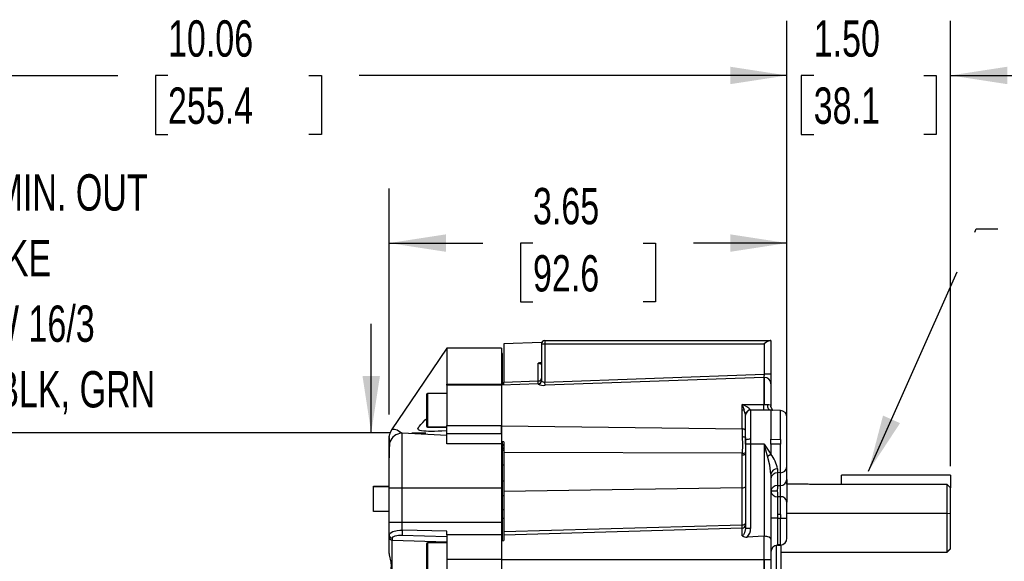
# Model space of a CAD drawing. Header units: inches. Extents: x 0 to 44, y 0 to 34.
# Tile 4 of 26: x 8.5 to 17.6, y 16.7 to 21.7. Entities that reach past the tile are written whole.
import ezdxf

# ---------------------------------------------------------------- set-up
doc = ezdxf.new("R2010")
doc.units = ezdxf.units.IN
doc.header["$LTSCALE"] = 4
doc.header["$MEASUREMENT"] = 0
doc.linetypes.add('CENTERX2', pattern=[0.8, 0.5, -0.1, 0.1, -0.1])
doc.layers.add('DIMENSIONS', color=140, linetype='Continuous', lineweight=25)
doc.layers.add('TEXT', color=140, linetype='Continuous', lineweight=25)
doc.styles.add('SLDTEXTSTYLE0', font='TXT', dxfattribs={"width": 0.7})
doc.dimstyles.new('SLDDIMSTYLE0', dxfattribs={"dimtxt": 0.339844, "dimasz": 0.52, "dimexe": 0, "dimexo": 0.0625, "dimgap": 0.084961, "dimtad": 0, "dimtih": 1, "dimtoh": 1, "dimrnd": 1e-09, "dimzin": 12, "dimdsep": 46, "dimtxsty": 'SLDTEXTSTYLE0', "dimsah": 1, "dimcen": 0.09, "dimadec": 0, "dimazin": 3, "dimtfac": 1, "dimtofl": 0, "dimtmove": 0, "dimatfit": 3, "dimfxl": 0, "dimfrac": 2, "dimtolj": 1, "dimtzin": 12, "dimarcsym": 0})
doc.dimstyles.new('SLDDIMSTYLE5', dxfattribs={"dimtxt": 0.339844, "dimasz": 0.52, "dimexe": 0, "dimexo": 0.0625, "dimgap": 0.084961, "dimtad": 0, "dimtih": 1, "dimtoh": 1, "dimrnd": 1e-09, "dimzin": 4, "dimdsep": 46, "dimtxsty": 'SLDTEXTSTYLE0', "dimsah": 1, "dimcen": 0.09, "dimadec": 0, "dimazin": 1, "dimtfac": 1, "dimtmove": 0, "dimatfit": 0, "dimfxl": 0, "dimfrac": 2, "dimtolj": 1, "dimtzin": 12, "dimarcsym": 0})
doc.dimstyles.new('SLDDIMSTYLE6', dxfattribs={"dimtxt": 0.339844, "dimasz": 0.52, "dimexe": 0, "dimexo": 0.0625, "dimgap": 0.084961, "dimtad": 0, "dimtih": 1, "dimtoh": 1, "dimrnd": 1e-09, "dimzin": 12, "dimdsep": 46, "dimtxsty": 'SLDTEXTSTYLE0', "dimsah": 1, "dimcen": 0.09, "dimadec": 0, "dimazin": 3, "dimtfac": 1, "dimtmove": 0, "dimatfit": 0, "dimfxl": 0, "dimfrac": 2, "dimtolj": 1, "dimtzin": 12, "dimarcsym": 0})
doc.dimstyles.new('SLDDIMSTYLE7', dxfattribs={"dimtxt": 0.18, "dimasz": 0.52, "dimexe": 0, "dimexo": 0.0625, "dimgap": 0, "dimtad": 0, "dimtih": 1, "dimtoh": 1, "dimdec": 0, "dimrnd": 1e-09, "dimzin": 0, "dimdsep": 46, "dimtxsty": 'Standard', "dimsah": 1, "dimcen": 0.09, "dimadec": 0, "dimazin": 0, "dimtfac": 0.52, "dimtdec": 0, "dimtofl": 0, "dimtmove": 0, "dimatfit": 3, "dimfxl": 0, "dimfrac": 2, "dimtolj": 1, "dimtzin": 0, "dimarcsym": 0})

# ---------------------------------------------------------------- blocks, each defined once
blk = doc.blocks.new('_D_9')
at = {"layer": 'DIMENSIONS'}
for p, q in [((5.5101, 18.0681), (5.5101, 21.6453)), ((15.5671, 18.2086), (15.5671, 21.6453)), ((5.5101, 21.1453), (9.4319, 21.1453)), ((9.8923, 21.1453), (9.7782, 21.1453)), ((9.7782, 21.1453), (9.7782, 20.6051)), ((11.1849, 21.1453), (11.299, 21.1453)), ((11.299, 21.1453), (11.299, 20.6051)), ((15.5671, 21.1453), (11.6453, 21.1453)), ((9.7782, 20.6051), (9.8923, 20.6051)), ((11.299, 20.6051), (11.1849, 20.6051))]:
    blk.add_line(p, q, dxfattribs=at)
for points in [[(5.5101, 21.1453), (6.0301, 21.0653), (6.0301, 21.2253)], [(15.5671, 21.1453), (15.0471, 21.2253), (15.0471, 21.0653)]]:
    blk.add_solid(points, dxfattribs=at)
at = {"layer": 'DIMENSIONS', "char_height": 0.33333, "attachment_point": 1, "style": 'SLDTEXTSTYLE0'}
for s, insert in [('10.06', (9.8923, 21.651)), ('255.4', (9.8923, 21.0348))]:
    blk.add_mtext(s, dxfattribs=dict(at, insert=insert))
blk = doc.blocks.new('_D_10')
at = {"layer": 'DIMENSIONS'}
for p, q in [((15.5671, 17.6749), (15.5671, 21.6453)), ((17.0671, 17.5608), (17.0671, 21.6453)), ((15.5671, 21.1453), (14.5671, 21.1453)), ((15.8121, 21.1453), (15.698, 21.1453)), ((15.698, 21.1453), (15.698, 20.6051)), ((16.822, 21.1453), (16.9361, 21.1453)), ((16.9361, 21.1453), (16.9361, 20.6051)), ((17.0671, 21.1453), (18.0671, 21.1453)), ((15.698, 20.6051), (15.8121, 20.6051)), ((16.9361, 20.6051), (16.822, 20.6051))]:
    blk.add_line(p, q, dxfattribs=at)
for points in [[(15.5671, 21.1453), (15.0471, 21.2253), (15.0471, 21.0653)], [(17.0671, 21.1453), (17.5871, 21.0653), (17.5871, 21.2253)]]:
    blk.add_solid(points, dxfattribs=at)
at = {"layer": 'DIMENSIONS', "char_height": 0.33333, "attachment_point": 1, "style": 'SLDTEXTSTYLE0'}
for s, insert in [('1.50', (15.8121, 21.651)), ('38.1', (15.8121, 21.0348))]:
    blk.add_mtext(s, dxfattribs=dict(at, insert=insert))
blk = doc.blocks.new('_D_13')
at = {"layer": 'DIMENSIONS'}
for p, q in [((11.9201, 18.0352), (11.9201, 20.1075)), ((15.5671, 18.2086), (15.5671, 20.1075)), ((11.9201, 19.6075), (12.7782, 19.6075)), ((13.2386, 19.6075), (13.1245, 19.6075)), ((13.1245, 19.6075), (13.1245, 19.0673)), ((14.2485, 19.6075), (14.3626, 19.6075)), ((14.3626, 19.6075), (14.3626, 19.0673)), ((15.5671, 19.6075), (14.7089, 19.6075)), ((13.1245, 19.0673), (13.2386, 19.0673)), ((14.3626, 19.0673), (14.2485, 19.0673))]:
    blk.add_line(p, q, dxfattribs=at)
for points in [[(11.9201, 19.6075), (12.4401, 19.5275), (12.4401, 19.6875)], [(15.5671, 19.6075), (15.0471, 19.6875), (15.0471, 19.5275)]]:
    blk.add_solid(points, dxfattribs=at)
at = {"layer": 'DIMENSIONS', "char_height": 0.33333, "attachment_point": 1, "style": 'SLDTEXTSTYLE0'}
for s, insert in [('3.65', (13.2386, 20.1132)), ('92.6', (13.2386, 19.497))]:
    blk.add_mtext(s, dxfattribs=dict(at, insert=insert))
blk = doc.blocks.new('_D_14')
at = {"layer": 'DIMENSIONS'}
for p, q in [((11.7555, 17.8681), (11.7555, 18.8681)), ((12.1276, 17.8681), (12.2555, 17.8681)), ((11.5913, 14.7381), (11.2555, 14.7381)), ((11.7555, 13.8868), (11.7555, 14.7381)), ((9.7288, 13.8868), (9.6147, 13.8868)), ((9.6147, 13.8868), (9.6147, 13.3467)), ((10.7387, 13.8868), (10.8528, 13.8868)), ((10.8528, 13.8868), (10.8528, 13.3467)), ((11.2233, 13.8868), (11.7555, 13.8868)), ((9.6147, 13.3467), (9.7288, 13.3467)), ((10.8528, 13.3467), (10.7387, 13.3467))]:
    blk.add_line(p, q, dxfattribs=at)
for points in [[(11.7555, 17.8681), (11.8355, 18.3881), (11.6755, 18.3881)], [(11.7555, 14.7381), (11.6755, 14.2181), (11.8355, 14.2181)]]:
    blk.add_solid(points, dxfattribs=at)
at = {"layer": 'DIMENSIONS', "char_height": 0.33333, "attachment_point": 1, "style": 'SLDTEXTSTYLE0'}
for s, insert in [('%%c', (9.4723, 14.3926)), ('3.13', (9.9854, 14.3926)), ('79.5', (9.7288, 13.7763))]:
    blk.add_mtext(s, dxfattribs=dict(at, insert=insert))
blk = doc.blocks.new('SW_NOTE_0_8')
at = {"layer": 'TEXT', "color": 0, "linetype": 'CENTERX2', "lineweight": 18, "attachment_point": 1, "style": 'SLDTEXTSTYLE0'}
for s, insert, char_height in [('36.00 MIN. OUT', (0.1018, 0.9921), 0.333333), ('OF YOKE', (0.1018, 0.3902), 0.33333), ('SJTOW 16/3', (0.1018, -0.2117), 0.33333), ('WHT, BLK, GRN', (0.1018, -0.8136), 0.333333)]:
    blk.add_mtext(s, dxfattribs=dict(at, insert=insert, char_height=char_height))

msp = doc.modelspace()

# ---------------------------------------------------------------- linework, layer by layer
for p, q in [((13.3171, 18.6962), (12.9711, 18.6841)), ((13.3171, 18.6962), (13.3171, 18.6829)), ((13.3483, 18.7141), (13.3483, 18.6829)), ((13.3483, 18.7141), (15.4117, 18.7141)), ((15.4201, 18.7141), (15.4117, 18.7141)), ((15.4201, 18.7141), (15.4201, 18.4059)), ((12.9501, 18.6441), (12.45, 18.6441)), ((12.9501, 18.6441), (12.9501, 18.3138)), ((12.9711, 18.6841), (12.9711, 18.331)), ((13.3171, 18.6841), (13.3171, 18.6841)), ((13.3171, 18.6829), (13.3171, 18.3446)), ((13.3171, 18.6829), (13.3483, 18.6829)), ((13.3483, 18.6829), (13.3483, 18.3322)), ((13.3483, 18.6829), (15.3576, 18.6829)), ((15.3576, 18.6829), (15.3576, 18.4059)), ((12.9601, 18.5941), (12.9501, 18.5941)), ((12.9601, 18.3037), (12.9601, 18.5941)), ((13.2869, 18.3429), (13.2869, 18.5064)), ((13.3131, 18.5096), (13.3078, 18.5095)), ((13.3078, 18.5095), (13.3171, 18.5095)), ((13.3171, 18.5095), (13.3139, 18.5094)), ((12.9711, 18.331), (13.2869, 18.3429)), ((12.9711, 18.3041), (12.9711, 18.331)), ((13.287, 18.3155), (13.2869, 18.3429)), ((13.3483, 18.3322), (15.3576, 18.4059)), ((13.3494, 18.3029), (13.3483, 18.3322)), ((15.3554, 18.3757), (13.3494, 18.3029)), ((15.3554, 18.3757), (15.3554, 18.1262)), ((15.4201, 18.4059), (15.3576, 18.4059)), ((15.3576, 18.3757), (15.3576, 18.1262)), ((15.4201, 18.4059), (15.4201, 18.3156)), ((12.4501, 18.3138), (12.9501, 18.3138)), ((12.4501, 18.3039), (12.4501, 18.3138)), ((12.9501, 18.3039), (12.4501, 18.3039)), ((12.4501, 18.3039), (12.4501, 17.9344)), ((13.2869, 18.3152), (12.9501, 18.3034)), ((12.9501, 18.3138), (12.9501, 18.3023)), ((12.9501, 18.3039), (12.9501, 17.9344)), ((13.2869, 18.3136), (13.2869, 18.3152)), ((15.4201, 18.3156), (15.4201, 18.1113)), ((12.2626, 18.2177), (12.2626, 17.9316)), ((12.4501, 18.2277), (12.2726, 18.2277)), ((12.2726, 18.2277), (12.2726, 17.9217)), ((15.1569, 18.1258), (15.3554, 18.1262)), ((15.1569, 18.1258), (15.1601, 18.1168)), ((15.1569, 18.1167), (15.1569, 18.1258)), ((15.1569, 18.0741), (15.1569, 18.1167)), ((15.1747, 18.0741), (15.1569, 18.0741)), ((15.1569, 17.9031), (15.1569, 18.0741)), ((15.1601, 18.1168), (15.1747, 18.0741)), ((15.234, 18.074), (15.2334, 18.0766)), ((15.4201, 18.0741), (15.234, 18.0741)), ((15.234, 18.0741), (15.234, 17.8072)), ((15.3554, 18.1262), (15.3576, 18.1262)), ((15.4211, 18.1006), (15.4201, 18.1113)), ((15.5068, 18.0711), (15.4201, 18.0741)), ((15.4219, 18.0989), (15.4203, 18.1095)), ((15.4329, 18.0752), (15.4342, 18.0736)), ((15.4347, 18.0736), (15.4332, 18.0754)), ((15.5068, 17.8068), (15.5068, 18.0711)), ((15.1871, 17.8007), (15.1871, 18.0273)), ((15.5671, 17.5548), (15.5671, 18.0086)), ((11.9408, 17.8936), (11.928, 17.8669)), ((12.2626, 17.9316), (12.2626, 17.9302)), ((12.2726, 17.9217), (12.4501, 17.9217)), ((12.2726, 17.9217), (12.2726, 17.9202)), ((12.2726, 17.9202), (12.4501, 17.9202)), ((12.4501, 17.9344), (12.9501, 17.9344)), ((12.4501, 17.8616), (12.4501, 17.9344)), ((12.9501, 17.9344), (12.9501, 17.8616)), ((12.9501, 17.9313), (15.1569, 17.9031)), ((12.9501, 17.8635), (12.9501, 17.9313)), ((15.1569, 17.9031), (15.157, 17.832)), ((11.9273, 17.8681), (6.8189, 17.8681)), ((11.9201, 17.7849), (11.9201, 17.8352)), ((11.9206, 17.8344), (11.9201, 17.8344)), ((11.9247, 17.7852), (11.9201, 17.7852)), ((11.9201, 17.6372), (11.9201, 17.7839)), ((11.927, 17.7829), (11.9247, 17.7843)), ((12.0401, 17.8627), (12.033, 17.8626)), ((12.0401, 17.3628), (12.0401, 17.8627)), ((12.4501, 17.8428), (12.0401, 17.8627)), ((12.4501, 17.8616), (12.9501, 17.8616)), ((12.4501, 17.7651), (12.4501, 17.8616)), ((12.9501, 17.8616), (12.9501, 17.7651)), ((12.9711, 17.7839), (12.9501, 17.787)), ((12.9601, 17.3222), (12.9601, 17.7857)), ((12.9711, 17.7839), (12.9711, 17.6856)), ((15.1871, 17.7641), (15.1871, 17.8007)), ((15.234, 17.8072), (15.234, 17.7641)), ((15.4201, 17.8072), (15.5068, 17.8068)), ((15.5068, 17.8068), (15.5068, 17.7641)), ((12.9501, 17.7651), (12.4501, 17.7651)), ((12.9501, 17.7651), (12.9501, 17.3628)), ((12.9711, 17.7462), (12.9601, 17.7626)), ((12.9711, 17.7258), (12.9601, 17.7256)), ((12.9601, 17.7227), (12.9711, 17.7227)), ((12.9711, 17.7045), (12.9601, 17.7045)), ((15.1871, 17.7641), (15.1871, 16.9884)), ((15.234, 17.7641), (15.1871, 17.7641)), ((15.234, 17.7641), (15.234, 16.9884)), ((15.3576, 17.7641), (15.234, 17.7641)), ((15.3576, 17.7641), (15.3576, 16.9173)), ((15.3576, 17.7641), (15.4201, 17.6722)), ((15.3894, 17.6517), (15.3576, 17.7641)), ((15.5068, 17.7641), (15.4201, 17.7641)), ((15.5068, 17.5013), (15.5068, 17.7641)), ((11.9201, 17.3629), (11.9201, 17.6372)), ((15.1572, 17.6789), (12.9711, 17.6856)), ((12.9711, 17.6856), (12.9711, 17.3294)), ((15.1569, 17.6617), (15.1572, 17.6789)), ((15.1569, 17.361), (15.1569, 17.6617)), ((12.9601, 17.5732), (12.9711, 17.5738)), ((15.4804, 17.5351), (15.4804, 17.5005)), ((15.5671, 17.4377), (15.5671, 17.5548)), ((12.9601, 17.4268), (12.9711, 17.4271)), ((15.4201, 17.4886), (15.4201, 16.8913)), ((15.5068, 17.5013), (15.4804, 17.5005)), ((15.4804, 17.5005), (15.4804, 17.3841)), ((15.5068, 17.3842), (15.5068, 17.5013)), ((15.5671, 17.3965), (15.5671, 17.4749)), ((15.5671, 17.4377), (15.5671, 17.2312)), ((16.0671, 17.3921), (16.0671, 17.4775)), ((17.0671, 17.4775), (16.0671, 17.4775)), ((17.0671, 17.4775), (17.0671, 17.3608)), ((11.7751, 17.3784), (11.9201, 17.3784)), ((11.7751, 17.1459), (11.7751, 17.3784)), ((11.9201, 17.37), (11.7751, 17.3699)), ((11.9201, 17.3629), (12.0401, 17.3628)), ((11.9201, 17.0478), (11.9201, 17.3629)), ((12.0401, 17.3628), (12.9501, 17.3628)), ((12.0401, 17.0477), (12.0401, 17.3628)), ((12.9501, 17.3628), (12.9501, 17.0477)), ((15.1569, 17.361), (12.9711, 17.3294)), ((15.1569, 17.0228), (15.1569, 17.361)), ((15.4804, 17.3841), (15.5068, 17.3842)), ((15.7622, 17.3965), (15.5671, 17.3965)), ((15.7749, 17.3921), (15.7622, 17.3953)), ((17.0371, 17.3921), (15.7749, 17.3921)), ((17.0371, 17.1276), (17.0371, 17.3921)), ((17.0371, 17.3921), (17.0671, 17.3608)), ((17.0671, 17.1234), (17.0671, 17.3608)), ((12.9501, 17.3222), (12.9601, 17.3222)), ((12.9601, 17.0478), (12.9601, 17.3222)), ((12.9711, 17.2896), (12.9601, 17.2894)), ((12.9711, 17.3294), (12.9711, 16.9603)), ((15.4804, 17.281), (15.4804, 17.1186)), ((15.5068, 17.281), (15.4804, 17.281)), ((15.5068, 17.1185), (15.5068, 17.281)), ((12.9601, 17.1636), (12.9711, 17.1636)), ((15.5671, 17.0841), (15.5671, 17.2312)), ((11.9201, 17.1459), (11.7751, 17.1459)), ((12.9601, 17.084), (12.9711, 17.084)), ((15.4804, 17.0841), (15.4201, 17.0841)), ((15.4804, 17.1186), (15.4804, 17.0841)), ((15.5068, 17.1185), (15.4804, 17.1186)), ((15.4804, 17.0841), (15.4804, 16.8386)), ((15.4804, 17.0841), (15.5068, 17.0841)), ((15.5068, 17.1185), (15.5068, 17.0841)), ((15.5068, 16.8396), (15.5068, 17.0841)), ((15.5068, 17.0841), (15.5671, 17.0841)), ((17.0371, 17.1276), (15.5671, 17.1276)), ((15.5671, 16.8996), (15.5671, 17.0841)), ((17.0371, 16.7748), (17.0371, 17.1276)), ((17.0671, 17.1234), (17.0371, 17.1276)), ((17.0671, 16.8045), (17.0671, 17.1234)), ((11.9201, 17.0478), (12.0401, 17.0477)), ((11.9201, 16.9279), (11.9201, 17.0478)), ((12.0401, 16.975), (12.0401, 17.0477)), ((12.0401, 17.0477), (12.9501, 17.0477)), ((12.4501, 16.9657), (12.0401, 16.975)), ((12.9501, 17.0478), (12.9601, 17.0478)), ((12.9501, 17.0477), (12.9501, 16.9304)), ((12.9601, 16.9517), (12.9601, 17.0478)), ((12.9711, 16.9603), (15.1569, 17.0228)), ((15.1569, 16.993), (12.9711, 16.9279)), ((15.1569, 16.9215), (15.1569, 16.993)), ((15.234, 16.9884), (15.1871, 16.9884)), ((11.9201, 16.9083), (11.9201, 16.9279)), ((11.9201, 16.7586), (11.9201, 16.9083)), ((11.949, 16.8997), (11.949, 16.8823)), ((11.949, 16.8823), (12.4501, 16.8671)), ((11.949, 16.5608), (11.949, 16.8823)), ((12.039, 16.9286), (12.4501, 16.9169)), ((12.4501, 16.9304), (12.4501, 16.9657)), ((12.9501, 16.9304), (12.4501, 16.9304)), ((12.4501, 16.9304), (12.4501, 16.7048)), ((12.9501, 16.9517), (12.9601, 16.9517)), ((12.9501, 16.9304), (12.9501, 16.7048)), ((12.9601, 16.8767), (12.9601, 16.9517)), ((12.9711, 16.9603), (12.9711, 16.9279)), ((12.9711, 16.9279), (12.9711, 16.8776)), ((15.3554, 16.9172), (15.202, 16.9092)), ((15.3554, 16.9172), (15.3576, 16.9173)), ((15.4201, 16.8913), (15.4201, 16.7038)), ((12.2626, 16.8486), (12.2626, 16.5625)), ((12.4501, 16.8586), (12.2726, 16.8586)), ((12.2726, 16.8586), (12.2726, 16.5526)), ((12.9501, 16.8768), (12.9711, 16.8776)), ((12.9501, 16.8768), (12.9501, 16.7036)), ((15.4671, 16.8343), (15.4671, 16.3361)), ((15.5068, 16.8396), (15.4804, 16.8386)), ((15.4804, 16.8386), (15.4804, 16.8362)), ((15.4804, 16.8362), (15.5068, 16.8372)), ((15.5068, 16.8372), (15.5068, 16.8396)), ((15.5141, 16.3966), (15.5141, 16.8378)), ((17.0371, 16.7748), (17.0671, 16.8045)), ((17.0371, 16.7718), (17.0671, 16.8018)), ((17.0671, 16.8018), (17.0671, 16.8045)), ((12.4501, 16.7048), (12.4501, 16.5261)), ((12.9501, 16.7048), (12.4501, 16.7048)), ((12.9501, 16.7048), (12.9501, 16.0608)), ((12.9501, 16.7036), (15.3554, 16.7036)), ((15.3554, 16.7036), (15.3554, 16.0611)), ((15.3576, 16.7036), (15.3576, 16.0611)), ((15.4201, 16.7038), (15.4201, 16.0611)), ((15.5141, 16.7718), (17.0371, 16.7718)), ((17.0371, 16.7718), (17.0371, 16.7748))]:
    msp.add_line(p, q)
at = {"flags": 128}
for points in [[(12.4492, 18.6429), (12.1793, 18.2451), (11.9408, 17.8937)], [(12.4501, 18.6423), (12.4501, 18.6412), (12.4501, 18.6239), (12.4501, 18.591), (12.4501, 18.543), (12.4501, 18.4804), (12.4501, 18.4037), (12.4501, 18.3138)], [(13.2869, 18.5064), (13.2886, 18.5063), (13.2904, 18.506), (13.2939, 18.505), (13.2997, 18.5027), (13.3086, 18.4985), (13.3147, 18.4967)], [(15.3576, 18.4059), (15.3569, 18.3959), (15.3562, 18.3869), (15.3557, 18.38), (15.3554, 18.3757)], [(15.3576, 18.1262), (15.3741, 18.1264), (15.3894, 18.1266)], [(15.4138, 18.0742), (15.4133, 18.0743), (15.4075, 18.0775), (15.3989, 18.0878), (15.393, 18.1023), (15.3906, 18.1134), (15.3894, 18.1266)], [(15.3894, 18.1266), (15.4022, 18.1255), (15.4119, 18.1232), (15.418, 18.1187), (15.4201, 18.1113)], [(15.4201, 18.0741), (15.4201, 18.0717), (15.4201, 18.0593), (15.4201, 18.0365), (15.4201, 18.0043), (15.4201, 17.9638), (15.4201, 17.9163), (15.4201, 17.8635), (15.4201, 17.8072)], [(15.434, 18.0748), (15.4337, 18.0765), (15.4274, 18.0858), (15.4211, 18.1008)], [(12.4501, 17.8857), (12.4036, 17.8827), (12.3691, 17.8811), (12.3356, 17.8801), (12.3054, 17.8797), (12.2804, 17.8799), (12.2581, 17.8805), (12.2394, 17.8816), (12.2178, 17.8838), (12.202, 17.8869), (12.1883, 17.8931), (12.1847, 17.8976), (12.1838, 17.903), (12.1876, 17.914), (12.1919, 17.9207), (12.1978, 17.9284), (12.2112, 17.9438), (12.2292, 17.9626), (12.2516, 17.9849), (12.2626, 17.9954)], [(12.033, 17.8625), (11.9929, 17.8903), (11.9677, 17.8974), (11.9534, 17.8972), (11.9457, 17.8955), (11.9419, 17.8941), (11.9408, 17.8936), (11.9408, 17.8936)], [(15.1871, 17.8857), (15.1865, 17.889), (15.1848, 17.8922), (15.182, 17.8952), (15.1783, 17.8978), (15.1738, 17.9), (15.1685, 17.9016), (15.1629, 17.9027), (15.1569, 17.9031)], [(15.157, 17.832), (15.163, 17.8317), (15.1686, 17.8312), (15.1738, 17.8304), (15.1784, 17.8293), (15.1821, 17.8281), (15.1848, 17.8266), (15.1865, 17.8251), (15.1871, 17.8234)], [(15.157, 17.832), (15.1584, 17.7551), (15.1572, 17.6789)], [(15.1871, 17.8234), (15.1871, 17.7788), (15.1871, 17.7561)], [(15.4201, 17.7641), (15.4201, 17.7695), (15.4201, 17.7749), (15.4201, 17.7803), (15.4201, 17.7857), (15.4201, 17.7911), (15.4201, 17.7965), (15.4201, 17.8019), (15.4201, 17.8072)], [(15.4201, 17.7641), (15.4201, 17.7525), (15.4201, 17.7408), (15.4201, 17.7292), (15.4201, 17.7177), (15.4201, 17.7062), (15.4201, 17.6947), (15.4201, 17.6834), (15.4201, 17.6722)], [(15.1871, 17.6719), (15.1865, 17.67), (15.1848, 17.6681), (15.182, 17.6664), (15.1783, 17.6648), (15.1738, 17.6635), (15.1685, 17.6626), (15.1629, 17.6619), (15.1569, 17.6617)], [(15.1871, 17.6874), (15.1871, 17.6833), (15.1871, 17.6793), (15.1871, 17.6719)], [(15.3894, 17.6517), (15.4036, 17.6613), (15.4193, 17.6701)], [(15.4201, 17.4886), (15.41, 17.5687), (15.3894, 17.6517)], [(15.4201, 17.6722), (15.4199, 17.6709), (15.4196, 17.6704), (15.4195, 17.6702), (15.4193, 17.6701)], [(15.1569, 17.361), (15.167, 17.3618), (15.1757, 17.364), (15.1824, 17.3671), (15.1864, 17.3711), (15.1871, 17.3738), (15.1871, 17.3739)], [(15.4787, 17.3307), (15.4761, 17.3306), (15.4528, 17.3307), (15.437, 17.3307), (15.4266, 17.3307), (15.422, 17.3307), (15.4201, 17.3307)], [(11.9201, 16.9279), (11.9292, 16.9456), (11.9549, 16.961), (11.9936, 16.9716), (12.0175, 16.9744), (12.0401, 16.975)], [(15.1569, 17.0228), (15.1629, 17.0231), (15.1685, 17.024), (15.1738, 17.0254), (15.1783, 17.0272), (15.182, 17.0294), (15.1848, 17.0318), (15.1865, 17.0345), (15.1871, 17.0372)], [(15.1871, 16.9884), (15.1792, 16.9479), (15.1697, 16.9302), (15.1636, 16.9242), (15.1603, 16.9224), (15.1569, 16.9215)], [(11.949, 16.8997), (11.9558, 16.9115), (11.9752, 16.9211), (12.0042, 16.9271), (12.0213, 16.9285), (12.039, 16.9286)], [(15.3554, 16.9172), (15.3554, 16.8707), (15.3554, 16.8184), (15.3554, 16.7619), (15.3554, 16.7036)], [(15.4201, 16.8913), (15.4157, 16.9013), (15.4027, 16.9096), (15.3928, 16.913), (15.3817, 16.9154), (15.3697, 16.9168), (15.3576, 16.9173)], [(11.9201, 16.7586), (11.9206, 16.7473), (11.9342, 16.6817), (11.9388, 16.642), (11.928, 16.593)], [(15.3554, 16.7036), (15.3557, 16.7036), (15.356, 16.7036), (15.3562, 16.7036), (15.3565, 16.7036), (15.3568, 16.7036), (15.357, 16.7036), (15.3573, 16.7036), (15.3576, 16.7036)]]:
    msp.add_lwpolyline(points, dxfattribs=at)
for centre, radius, start, end in [((13.3483, 18.6829), 0.0312, 90, 180), ((15.5043, 18.4913), 0.2413, 112.55841, 127.4416), ((13.305, 18.4567), 0.0529, 86.99447, 109.9576), ((13.2892, 18.371), 0.0281, 265.35944, 352.19516), ((13.2858, 18.3464), 0.0313, 272, 0), ((13.2859, 18.3447), 0.0311, 271.8083, 359.82409), ((13.3431, 18.3647), 0.0329, 217.59997, 279.10324), ((15.3576, 18.3108), 0.0649, 89.99998, 91.92537), ((15.3587, 18.3144), 0.0614, 1.11045, 91.06899), ((13.333, 18.3945), 0.0931, 240.33176, 280.1583), ((12.2726, 18.2177), 0.01, 90, 180), ((15.1006, 17.9542), 0.1807, 42.65624, 71.82082), ((15.1559, 18.3384), 0.2217, 270.27607, 271.08751), ((15.0195, 18.0058), 0.1696, 8.80109, 23.77894), ((15.233, 18.0307), 0.0459, 89.41412, 178.76276), ((15.234, 18.0273), 0.0469, 90, 180), ((14.9845, 18.1147), 0.371, 353.72019, 1.77256), ((15.5046, 18.0086), 0.0625, 0, 88), ((12.2725, 17.9316), 0.00995, 180.28086, 270.27814), ((12.2726, 17.9302), 0.01, 180, 270), ((12.6873, 17.6741), 0.7681, 171.85262, 182.75164), ((12.0595, 17.8229), 0.1393, 161.54591, 175.29106), ((11.7584, 17.7987), 0.1661, 355.20539, 12.38844), ((12.0399, 17.7429), 0.1199, 93.33678, 160.48201), ((15.2225, 17.718), 0.0899, 82.65763, 113.1704), ((15.1632, 17.715), 0.0365, 260.66535, 310.91583), ((15.2178, 17.4976), 0.2652, 8.13152, 40.5836), ((15.475, 17.4797), 0.0557, 84.46062, 170.75678), ((15.5091, 17.5594), 0.0582, 267.69864, 355.4195), ((15.4781, 17.4424), 0.0582, 87.69873, 175.41951), ((15.5091, 17.4423), 0.0582, 267.69864, 355.4195), ((15.4781, 17.326), 0.0582, 87.69873, 175.41951), ((16.102, 17.3378), 0.6233, 175.73811, 180.65773), ((14.7639, 17.3326), 0.7447, 356.02454, 3.97546), ((15.4763, 17.3376), 0.0567, 187.01193, 274.10892), ((16.15, 17.3286), 0.6713, 179.82304, 184.06134), ((15.5108, 17.2244), 0.0567, 6.90117, 94.03251), ((12.9315, 16.9317), 0.8925, 177.21765, 180.1948), ((13.8209, 17.0079), 1.3361, 359.36172, 0.63823), ((15.1568, 17.0233), 0.0303, 270.19152, 358.24529), ((15.1216, 16.9877), 0.1124, 315.72311, 0.34868), ((11.9491, 16.9288), 0.0291, 181.75307, 269.80686), ((11.948, 16.9102), 0.0279, 183.86223, 272.19917), ((15.1953, 16.9733), 0.0644, 233.46969, 276.0563), ((15.5046, 16.8996), 0.0625, 272, 0), ((12.2726, 16.8486), 0.01, 90, 180), ((15.4826, 16.7738), 0.0625, 92, 180), ((15.3743, 23.3885), 6.6849, 269.85683, 270.39251)]:
    msp.add_arc(centre, radius, start, end)

# ---------------------------------------------------------------- block references
at = {"layer": 'TEXT', "linetype": 'CENTERX2', "lineweight": 18}
msp.add_blockref('SW_NOTE_0_8', (7.3331, 19.2467), dxfattribs=at)

# ---------------------------------------------------------------- dimensions: what is measured, and where the dimension line sits
at = {"layer": 'DIMENSIONS'}
for base, p1, p2, dimstyle, picture, middle in [((15.5671, 21.1453), (5.5101, 17.8681), (15.5671, 18.0086), 'SLDDIMSTYLE0', '_D_9', (10.5386, 21.1453)), ((17.0671, 21.1453), (15.5671, 17.4749), (17.0671, 17.3608), 'SLDDIMSTYLE5', '_D_10', (16.3171, 21.1453)), ((15.5671, 19.6075), (11.9201, 17.8352), (15.5671, 18.0086), 'SLDDIMSTYLE0', '_D_13', (13.7436, 19.6075))]:
    dim = msp.add_linear_dim(base=base, p1=p1, p2=p2, angle=0, dimstyle=dimstyle, dxfattribs=at)
    dim.commit()
    dim.dimension.update_dxf_attribs({"geometry": picture, "text_midpoint": middle, "dimtype": 160})
dim = msp.add_linear_dim(base=(11.7555, 17.8681), p1=(11.7913, 14.7381), p2=(11.9276, 17.8681), angle=90, text='%%c<>', dimstyle='SLDDIMSTYLE6', dxfattribs=at)
dim.commit()
dim.dimension.update_dxf_attribs({"geometry": '_D_14', "text_midpoint": (11.7555, 13.8868), "dimtype": 160})

# ---------------------------------------------------------------- leaders
at = {"layer": 'TEXT', "linetype": 'CENTERX2', "lineweight": 18}
msp.add_leader([(16.3148, 17.515), (17.3015, 19.7388), (17.5009, 19.7388)], dimstyle='SLDDIMSTYLE7', dxfattribs=at)

doc.saveas('drawing.dxf')
